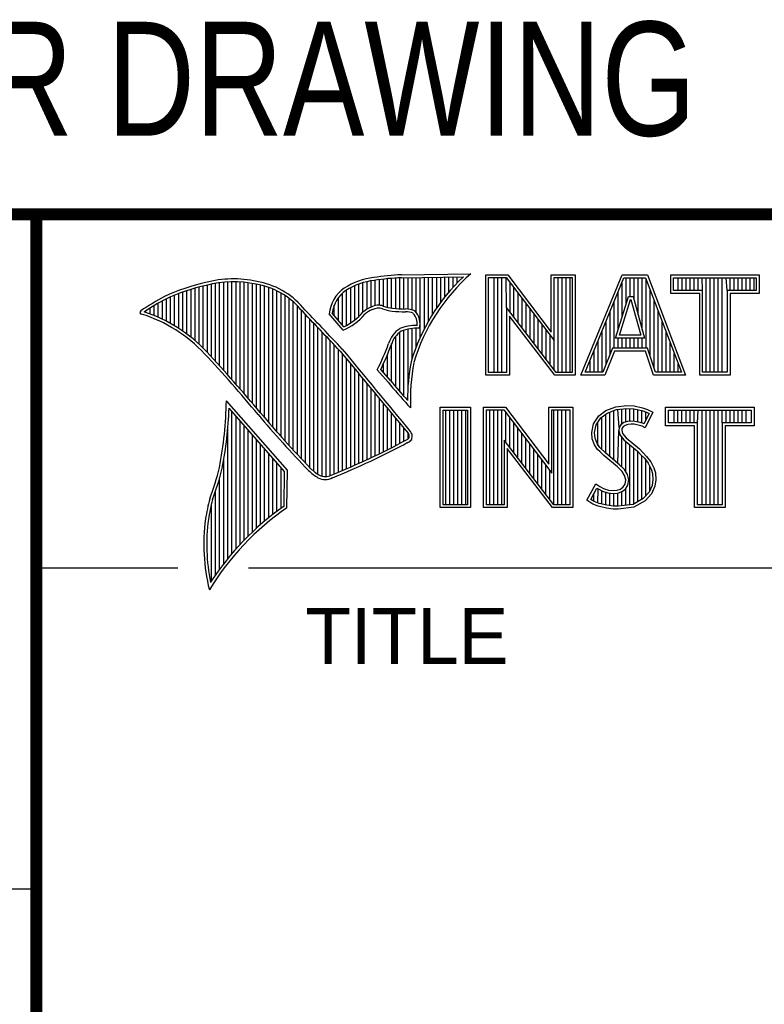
# Model space of a CAD drawing. Header units: inches. Extents: x 0 to 22, y 0 to 17.
# Tile 4 of 11: x 16.3 to 17.6, y 1.6 to 3.3. Entities that reach past the tile are written whole.
import ezdxf

# ---------------------------------------------------------------- set-up
doc = ezdxf.new("R2010")
doc.units = ezdxf.units.IN
doc.header["$LTSCALE"] = 1.21
doc.header["$MEASUREMENT"] = 0
doc.layers.get('0').update_dxf_attribs({"linetype": 'CONTINUOUS'})
doc.styles.get("Standard").update_dxf_attribs({"font": 'txt', "width": 0.8})
doc.styles.add('TEXTSTYLE_2', font='txt')

msp = doc.modelspace()

# ---------------------------------------------------------------- linework, layer by layer
at = {"color": 2, "linetype": 'CONTINUOUS'}
for p, q in [((16.375, 2.96), (21.5, 2.96)), ((16.9838, 2.8589), (17.0997, 2.8607)), ((17.1243, 2.8592), (17.1609, 2.8592)), ((17.1243, 2.6915), (17.1243, 2.8592)), ((17.1609, 2.8592), (17.2334, 2.7636)), ((17.2334, 2.8592), (17.2732, 2.8592)), ((17.2334, 2.7636), (17.2334, 2.8592)), ((17.2732, 2.8592), (17.2732, 2.6915)), ((17.2831, 2.6915), (17.3516, 2.8591)), ((17.3516, 2.8591), (17.3938, 2.8591)), ((17.3938, 2.8591), (17.4574, 2.6915)), ((17.4327, 2.8591), (17.5802, 2.8591)), ((17.4327, 2.8278), (17.4327, 2.8591)), ((17.5802, 2.8591), (17.5802, 2.8278)), ((16.6602, 2.7295), (16.6602, 2.8419)), ((16.667, 2.7221), (16.667, 2.8435)), ((16.6738, 2.7146), (16.6738, 2.8449)), ((16.6806, 2.707), (16.6806, 2.8459)), ((16.6875, 2.6995), (16.6875, 2.8467)), ((16.6943, 2.6918), (16.6943, 2.8472)), ((16.7011, 2.6841), (16.7011, 2.8474)), ((16.708, 2.6764), (16.708, 2.8474)), ((16.7148, 2.6685), (16.7148, 2.847)), ((16.7216, 2.6607), (16.7216, 2.8465)), ((16.7284, 2.6527), (16.7284, 2.8456)), ((16.7353, 2.6447), (16.7353, 2.8445)), ((16.7421, 2.6366), (16.7421, 2.8431)), ((16.7489, 2.6285), (16.7489, 2.8417)), ((16.9128, 2.7896), (16.9128, 2.8436)), ((16.9196, 2.7966), (16.9196, 2.8459)), ((16.9264, 2.8018), (16.9264, 2.8477)), ((16.9332, 2.8053), (16.9332, 2.849)), ((16.9401, 2.8077), (16.9401, 2.8499)), ((16.9469, 2.8082), (16.9469, 2.8509)), ((16.9537, 2.8069), (16.9537, 2.8518)), ((16.9606, 2.8048), (16.9606, 2.8525)), ((16.9674, 2.8034), (16.9674, 2.8531)), ((16.9742, 2.8027), (16.9742, 2.8536)), ((16.981, 2.8023), (16.981, 2.854)), ((16.9839, 2.8541), (17.087, 2.8557)), ((16.9879, 2.802), (16.9879, 2.8542)), ((16.9947, 2.8019), (16.9947, 2.8543)), ((17.0015, 2.8005), (17.0015, 2.8544)), ((17.0083, 2.7963), (17.0083, 2.8545)), ((17.0152, 2.755), (17.0152, 2.8546)), ((17.022, 2.7691), (17.022, 2.8547)), ((17.0288, 2.7817), (17.0288, 2.8548)), ((17.0357, 2.7931), (17.0357, 2.8549)), ((17.0425, 2.8035), (17.0425, 2.855)), ((17.0493, 2.8131), (17.0493, 2.8551)), ((17.0561, 2.822), (17.0561, 2.8552)), ((17.063, 2.8303), (17.063, 2.8553)), ((17.0698, 2.8381), (17.0698, 2.8554)), ((17.0766, 2.8454), (17.0766, 2.8555)), ((17.1291, 2.8543), (17.1585, 2.8543)), ((17.1291, 2.6963), (17.1291, 2.8543)), ((17.1381, 2.6963), (17.1381, 2.8543)), ((17.1447, 2.6963), (17.1447, 2.8543)), ((17.1514, 2.6963), (17.1514, 2.8543)), ((17.1589, 2.8042), (17.1581, 2.8543)), ((17.1585, 2.8543), (17.2383, 2.7492)), ((17.1648, 2.7965), (17.1648, 2.8461)), ((17.2383, 2.8543), (17.2684, 2.8543)), ((17.2383, 2.7492), (17.2383, 2.8543)), ((17.2449, 2.6963), (17.2449, 2.8543)), ((17.2515, 2.6963), (17.2515, 2.8543)), ((17.2582, 2.6963), (17.2582, 2.8543)), ((17.2649, 2.6963), (17.2649, 2.8543)), ((17.2684, 2.8543), (17.2684, 2.6963)), ((17.2903, 2.6964), (17.3548, 2.8542)), ((17.3517, 2.7882), (17.3517, 2.8465)), ((17.3548, 2.8542), (17.3905, 2.8542)), ((17.3583, 2.8098), (17.3583, 2.8542)), ((17.365, 2.8228), (17.365, 2.8542)), ((17.3717, 2.817), (17.3717, 2.8542)), ((17.3784, 2.7925), (17.3784, 2.8542)), ((17.385, 2.7679), (17.385, 2.8542)), ((17.3905, 2.8542), (17.4504, 2.6964)), ((17.3917, 2.7364), (17.3917, 2.851)), ((17.4375, 2.8542), (17.5753, 2.8542)), ((17.4375, 2.8327), (17.4375, 2.8542)), ((17.4451, 2.8327), (17.4451, 2.8542)), ((17.4518, 2.8327), (17.4518, 2.8542)), ((17.4585, 2.8327), (17.4585, 2.8542)), ((17.4652, 2.8327), (17.4652, 2.8542)), ((17.4718, 2.8327), (17.4718, 2.8542)), ((17.4785, 2.8327), (17.4785, 2.8542)), ((17.4859, 2.8327), (17.4852, 2.8542)), ((17.4919, 2.6964), (17.4919, 2.8542)), ((17.4985, 2.6964), (17.4985, 2.8542)), ((17.5052, 2.6964), (17.5052, 2.8542)), ((17.5119, 2.6964), (17.5119, 2.8542)), ((17.5186, 2.6964), (17.5186, 2.8542)), ((17.5269, 2.8327), (17.5252, 2.8542)), ((17.5319, 2.8327), (17.5319, 2.8542)), ((17.5386, 2.8327), (17.5386, 2.8542)), ((17.5453, 2.8327), (17.5453, 2.8542)), ((17.5519, 2.8327), (17.5519, 2.8542)), ((17.5586, 2.8327), (17.5586, 2.8542)), ((17.5653, 2.8327), (17.5653, 2.8542)), ((17.572, 2.8327), (17.572, 2.8542)), ((17.5753, 2.8542), (17.5753, 2.8327)), ((16.6055, 2.7738), (16.6055, 2.8249)), ((16.6124, 2.7696), (16.6124, 2.8276)), ((16.6192, 2.765), (16.6192, 2.8301)), ((16.626, 2.7601), (16.626, 2.8325)), ((16.6329, 2.7549), (16.6329, 2.8347)), ((16.6397, 2.7492), (16.6397, 2.8367)), ((16.6465, 2.7431), (16.6465, 2.8386)), ((16.6533, 2.7366), (16.6533, 2.8403)), ((16.7557, 2.6204), (16.7557, 2.84)), ((16.7626, 2.6125), (16.7626, 2.8378)), ((16.7694, 2.6046), (16.7694, 2.8352)), ((16.7762, 2.5968), (16.7762, 2.8321)), ((16.7831, 2.5891), (16.7831, 2.8284)), ((16.8855, 2.7749), (16.8855, 2.8281)), ((16.8923, 2.7747), (16.8923, 2.8335)), ((16.8991, 2.7788), (16.8991, 2.8375)), ((16.9059, 2.7837), (16.9059, 2.8408)), ((17.1714, 2.7879), (17.1714, 2.8373)), ((17.1781, 2.7792), (17.1781, 2.8285)), ((17.345, 2.7666), (17.345, 2.8302)), ((17.3984, 2.7232), (17.3984, 2.8334)), ((17.481, 2.8278), (17.4327, 2.8278)), ((17.4859, 2.8327), (17.4375, 2.8327)), ((17.481, 2.6915), (17.481, 2.8278)), ((17.4859, 2.6964), (17.4859, 2.8327)), ((17.5753, 2.8327), (17.5269, 2.8327)), ((17.5269, 2.8327), (17.5269, 2.6964)), ((17.5802, 2.8278), (17.5318, 2.8278)), ((17.5318, 2.8278), (17.5318, 2.6915)), ((16.5782, 2.788), (16.5782, 2.8116)), ((16.5851, 2.7849), (16.5851, 2.8154)), ((16.5919, 2.7815), (16.5919, 2.819)), ((16.5987, 2.7778), (16.5987, 2.8221)), ((16.7899, 2.5815), (16.7899, 2.8242)), ((16.7967, 2.5739), (16.7967, 2.8193)), ((16.8035, 2.5665), (16.8035, 2.8136)), ((16.8718, 2.791), (16.8718, 2.8085)), ((16.8786, 2.783), (16.8786, 2.8206)), ((17.1848, 2.7705), (17.1848, 2.8197)), ((17.1915, 2.7618), (17.1915, 2.8109)), ((17.3383, 2.7364), (17.3383, 2.8138)), ((17.3409, 2.7533), (17.3624, 2.8228)), ((17.3475, 2.7581), (17.3659, 2.8179)), ((17.3624, 2.8228), (17.3701, 2.8228)), ((17.3659, 2.8179), (17.3664, 2.8179)), ((17.3664, 2.8179), (17.3827, 2.7581)), ((17.3701, 2.8228), (17.389, 2.7533)), ((17.4051, 2.7034), (17.4051, 2.8158)), ((16.5578, 2.796), (16.5578, 2.7989)), ((16.5646, 2.7936), (16.5646, 2.8033)), ((16.5714, 2.7909), (16.5714, 2.8075)), ((16.8104, 2.5591), (16.8104, 2.807)), ((16.8172, 2.5519), (16.8172, 2.7996)), ((16.824, 2.5447), (16.824, 2.7924)), ((16.8864, 2.7664), (16.8632, 2.7937)), ((16.8877, 2.7723), (16.8682, 2.7952)), ((17.2418, 2.6963), (17.1589, 2.8042)), ((17.1589, 2.8042), (17.1589, 2.6963)), ((17.1981, 2.7531), (17.1981, 2.8021)), ((17.2048, 2.7445), (17.2048, 2.7933)), ((17.3316, 2.7267), (17.3316, 2.7975)), ((17.4118, 2.6964), (17.4118, 2.7982)), ((16.8308, 2.5375), (16.8308, 2.7853)), ((16.8377, 2.5314), (16.8377, 2.7781)), ((17.2395, 2.6915), (17.1637, 2.7899)), ((17.1637, 2.7899), (17.1637, 2.6915)), ((17.2115, 2.7358), (17.2115, 2.7845)), ((17.2182, 2.7271), (17.2182, 2.7757)), ((17.325, 2.7101), (17.325, 2.7812)), ((17.4184, 2.6964), (17.4184, 2.7806)), ((16.8445, 2.5262), (16.8445, 2.7709)), ((16.8513, 2.523), (16.8513, 2.7637)), ((16.981, 2.664), (16.981, 2.7634)), ((16.9879, 2.6563), (16.9879, 2.7665)), ((16.9947, 2.6748), (16.9947, 2.7683)), ((17.0015, 2.7195), (17.0015, 2.7694)), ((17.0083, 2.7388), (17.0083, 2.7698)), ((17.2248, 2.7184), (17.2248, 2.7669)), ((17.3183, 2.6964), (17.3183, 2.7648)), ((17.4251, 2.6964), (17.4251, 2.763)), ((16.8581, 2.5224), (16.8581, 2.7565)), ((16.865, 2.5241), (16.865, 2.7493)), ((16.9674, 2.6802), (16.9674, 2.7444)), ((16.9742, 2.672), (16.9742, 2.7568)), ((17.2315, 2.7098), (17.2315, 2.7581)), ((17.2382, 2.7011), (17.2383, 2.7492)), ((17.3116, 2.6964), (17.3116, 2.7485)), ((17.389, 2.7533), (17.3409, 2.7533)), ((17.345, 2.7364), (17.345, 2.7533)), ((17.3827, 2.7581), (17.3475, 2.7581)), ((17.3517, 2.7364), (17.3517, 2.7533)), ((17.3583, 2.7364), (17.3583, 2.7533)), ((17.365, 2.7364), (17.365, 2.7533)), ((17.3717, 2.7364), (17.3717, 2.7533)), ((17.3784, 2.7364), (17.3784, 2.7533)), ((17.385, 2.7364), (17.385, 2.7533)), ((17.4318, 2.6964), (17.4318, 2.7455)), ((16.8718, 2.527), (16.8718, 2.7421)), ((16.8786, 2.5298), (16.8786, 2.7348)), ((16.8855, 2.5327), (16.8855, 2.727)), ((16.9606, 2.6882), (16.9606, 2.7266)), ((17.3049, 2.6964), (17.3049, 2.7322)), ((17.3356, 2.7364), (17.3195, 2.6964)), ((17.3388, 2.7316), (17.3228, 2.6915)), ((17.394, 2.7364), (17.3356, 2.7364)), ((17.3905, 2.7316), (17.3388, 2.7316)), ((17.4039, 2.6915), (17.3905, 2.7316)), ((17.4074, 2.6964), (17.394, 2.7364)), ((17.4385, 2.6964), (17.4385, 2.7279)), ((16.8923, 2.5356), (16.8923, 2.7187)), ((16.8991, 2.5385), (16.8991, 2.7104)), ((16.9537, 2.696), (16.9537, 2.7109)), ((17.2983, 2.6964), (17.2983, 2.7158)), ((17.4451, 2.6964), (17.4451, 2.7103)), ((16.9059, 2.5415), (16.9059, 2.7022)), ((16.9128, 2.5446), (16.9128, 2.6939)), ((16.9616, 2.6797), (16.9434, 2.7005)), ((16.9653, 2.6828), (16.9492, 2.7013)), ((17.1589, 2.6963), (17.1291, 2.6963)), ((17.2684, 2.6963), (17.2418, 2.6963)), ((17.3195, 2.6964), (17.2903, 2.6964)), ((17.4504, 2.6964), (17.4074, 2.6964)), ((17.5269, 2.6964), (17.4859, 2.6964)), ((16.9196, 2.5477), (16.9196, 2.6856)), ((16.9264, 2.5508), (16.9264, 2.6774)), ((17.1637, 2.6915), (17.1243, 2.6915)), ((17.2732, 2.6915), (17.2395, 2.6915)), ((17.3228, 2.6915), (17.2831, 2.6915)), ((17.4574, 2.6915), (17.4039, 2.6915)), ((17.5318, 2.6915), (17.481, 2.6915)), ((16.9332, 2.554), (16.9332, 2.6691)), ((16.9401, 2.5573), (16.9401, 2.6608)), ((16.7939, 2.533), (16.6919, 2.6489)), ((16.9469, 2.5606), (16.9469, 2.6526)), ((16.9537, 2.5639), (16.9537, 2.6443)), ((16.789, 2.5312), (16.6964, 2.6365)), ((16.7011, 2.3939), (16.7011, 2.6311)), ((16.9606, 2.5673), (16.9606, 2.6361)), ((16.9674, 2.5708), (16.9674, 2.6278)), ((16.999, 2.637), (16.9946, 2.6418)), ((17.0482, 2.6383), (17.0988, 2.6383)), ((17.0482, 2.4708), (17.0482, 2.6383)), ((17.0531, 2.6334), (17.0939, 2.6334)), ((17.0531, 2.4756), (17.0531, 2.6334)), ((17.0577, 2.4756), (17.0577, 2.6334)), ((17.0644, 2.4756), (17.0644, 2.6334)), ((17.071, 2.4756), (17.071, 2.6334)), ((17.0777, 2.4756), (17.0777, 2.6334)), ((17.0844, 2.4756), (17.0844, 2.6334)), ((17.0911, 2.4756), (17.0911, 2.6334)), ((17.0939, 2.6334), (17.0939, 2.4756)), ((17.0988, 2.6383), (17.0988, 2.4708)), ((17.1205, 2.6385), (17.1571, 2.6385)), ((17.1205, 2.4708), (17.1205, 2.6385)), ((17.1253, 2.6336), (17.1547, 2.6336)), ((17.1253, 2.4756), (17.1253, 2.6336)), ((17.1311, 2.4756), (17.1311, 2.6336)), ((17.1378, 2.4756), (17.1378, 2.6336)), ((17.1445, 2.4756), (17.1445, 2.6336)), ((17.1511, 2.4756), (17.1511, 2.6336)), ((17.1547, 2.6336), (17.2345, 2.5284)), ((17.1571, 2.6385), (17.2296, 2.5429)), ((17.1578, 2.5799), (17.1578, 2.6295)), ((17.2296, 2.6385), (17.2694, 2.6385)), ((17.2296, 2.5429), (17.2296, 2.6385)), ((17.2345, 2.6336), (17.2646, 2.6336)), ((17.2345, 2.5284), (17.2345, 2.6336)), ((17.2379, 2.4756), (17.2379, 2.6336)), ((17.2446, 2.4756), (17.2446, 2.6336)), ((17.2513, 2.4756), (17.2513, 2.6336)), ((17.2579, 2.4756), (17.2579, 2.6336)), ((17.2646, 2.6336), (17.2646, 2.4756)), ((17.2694, 2.6385), (17.2694, 2.4708)), ((17.3127, 2.6238), (17.3245, 2.6324)), ((17.3162, 2.6204), (17.3269, 2.6281)), ((17.3245, 2.6324), (17.3412, 2.639)), ((17.3269, 2.6281), (17.3424, 2.6343)), ((17.3314, 2.5555), (17.3314, 2.6299)), ((17.338, 2.5499), (17.338, 2.6326)), ((17.3412, 2.639), (17.3596, 2.641)), ((17.3424, 2.6343), (17.3597, 2.6362)), ((17.3466, 2.6041), (17.3447, 2.6345)), ((17.3514, 2.6103), (17.3514, 2.6353)), ((17.3581, 2.6135), (17.3581, 2.636)), ((17.3596, 2.641), (17.372, 2.6402)), ((17.3597, 2.6362), (17.3713, 2.6354)), ((17.3647, 2.6146), (17.3647, 2.6358)), ((17.3713, 2.6354), (17.3843, 2.6326)), ((17.3714, 2.6146), (17.3714, 2.6353)), ((17.372, 2.6402), (17.3856, 2.6373)), ((17.3781, 2.6134), (17.3781, 2.6339)), ((17.3843, 2.6326), (17.3921, 2.6299)), ((17.3848, 2.6117), (17.3848, 2.6324)), ((17.3856, 2.6373), (17.3939, 2.6344)), ((17.3966, 2.6278), (17.3879, 2.6106)), ((17.4031, 2.6301), (17.3899, 2.6036)), ((17.3914, 2.6176), (17.3914, 2.6301)), ((17.3921, 2.6299), (17.3966, 2.6278)), ((17.3939, 2.6344), (17.4031, 2.6301)), ((17.4242, 2.6383), (17.5717, 2.6383)), ((17.4242, 2.607), (17.4242, 2.6383)), ((17.429, 2.6334), (17.5669, 2.6334)), ((17.429, 2.6119), (17.429, 2.6334)), ((17.4382, 2.6119), (17.4382, 2.6334)), ((17.4448, 2.6119), (17.4448, 2.6334)), ((17.4515, 2.6119), (17.4515, 2.6334)), ((17.4582, 2.6119), (17.4582, 2.6334)), ((17.4649, 2.6119), (17.4649, 2.6334)), ((17.4716, 2.6119), (17.4716, 2.6334)), ((17.4774, 2.6119), (17.4782, 2.6334)), ((17.4849, 2.4756), (17.4849, 2.6334)), ((17.4916, 2.4756), (17.4916, 2.6334)), ((17.4983, 2.4756), (17.4983, 2.6334)), ((17.5049, 2.4756), (17.5049, 2.6334)), ((17.5116, 2.4756), (17.5116, 2.6334)), ((17.5185, 2.6119), (17.5183, 2.6334)), ((17.525, 2.6119), (17.525, 2.6334)), ((17.5316, 2.6119), (17.5316, 2.6334)), ((17.5383, 2.6119), (17.5383, 2.6334)), ((17.545, 2.6119), (17.545, 2.6334)), ((17.5517, 2.6119), (17.5517, 2.6334)), ((17.5583, 2.6119), (17.5583, 2.6334)), ((17.5669, 2.6334), (17.5669, 2.6119)), ((17.5717, 2.6383), (17.5717, 2.607)), ((16.708, 2.4018), (16.708, 2.6233)), ((16.7148, 2.4093), (16.7148, 2.6156)), ((16.9742, 2.5743), (16.9742, 2.6195)), ((16.981, 2.5778), (16.981, 2.6113)), ((17.1645, 2.5712), (17.1645, 2.6207)), ((17.1712, 2.5625), (17.1712, 2.6119)), ((17.3037, 2.6105), (17.3127, 2.6238)), ((17.3083, 2.6086), (17.3162, 2.6204)), ((17.3113, 2.5744), (17.3113, 2.6131)), ((17.318, 2.5677), (17.318, 2.6217)), ((17.3247, 2.561), (17.3247, 2.6265)), ((17.3543, 2.6124), (17.3497, 2.609)), ((17.3604, 2.6142), (17.3543, 2.6124)), ((17.3664, 2.6148), (17.3604, 2.6142)), ((17.3726, 2.6145), (17.3664, 2.6148)), ((17.3819, 2.6126), (17.3726, 2.6145)), ((17.3873, 2.6109), (17.3819, 2.6126)), ((17.4774, 2.6119), (17.429, 2.6119)), ((17.4774, 2.4756), (17.4774, 2.6119)), ((17.5669, 2.6119), (17.5185, 2.6119)), ((17.5185, 2.6119), (17.5185, 2.4756)), ((16.6943, 2.3857), (16.6943, 2.603)), ((16.7216, 2.4165), (16.7216, 2.6078)), ((16.7284, 2.4233), (16.7284, 2.6001)), ((16.9879, 2.5814), (16.9879, 2.603)), ((16.9947, 2.5853), (16.9947, 2.5948)), ((17.1778, 2.5539), (17.1778, 2.6031)), ((17.3009, 2.5961), (17.3037, 2.6105)), ((17.302, 2.5852), (17.3009, 2.5961)), ((17.3058, 2.5959), (17.3083, 2.6086)), ((17.3068, 2.5863), (17.3058, 2.5959)), ((17.3447, 2.5443), (17.3461, 2.5993)), ((17.3466, 2.6041), (17.3461, 2.5993)), ((17.3461, 2.5993), (17.3477, 2.5922)), ((17.3497, 2.609), (17.3466, 2.6041)), ((17.3513, 2.6025), (17.351, 2.5996)), ((17.351, 2.5996), (17.3521, 2.5944)), ((17.3533, 2.6056), (17.3513, 2.6025)), ((17.3565, 2.6079), (17.3533, 2.6056)), ((17.3614, 2.6094), (17.3565, 2.6079)), ((17.3665, 2.6099), (17.3614, 2.6094)), ((17.372, 2.6097), (17.3665, 2.6099)), ((17.3807, 2.6079), (17.372, 2.6097)), ((17.3853, 2.6065), (17.3807, 2.6079)), ((17.3899, 2.6036), (17.3853, 2.6065)), ((17.3879, 2.6106), (17.3873, 2.6109)), ((17.4726, 2.607), (17.4242, 2.607)), ((17.4726, 2.4708), (17.4726, 2.607)), ((17.5717, 2.607), (17.5233, 2.607)), ((17.5233, 2.607), (17.5233, 2.4708)), ((16.7353, 2.4299), (16.7353, 2.5923)), ((16.7421, 2.4363), (16.7421, 2.5846)), ((17.238, 2.4756), (17.1551, 2.5834)), ((17.1551, 2.5834), (17.1551, 2.4756)), ((17.1845, 2.5452), (17.1845, 2.5943)), ((17.1912, 2.5365), (17.1912, 2.5855)), ((17.3058, 2.5754), (17.302, 2.5852)), ((17.3101, 2.5777), (17.3068, 2.5863)), ((17.3477, 2.5922), (17.3547, 2.5835)), ((17.3514, 2.5381), (17.3514, 2.5876)), ((17.3521, 2.5944), (17.3582, 2.5869)), ((17.3547, 2.5835), (17.3771, 2.5649)), ((17.3581, 2.5298), (17.3581, 2.5807)), ((17.3582, 2.5869), (17.3804, 2.5685)), ((16.7489, 2.4424), (16.7489, 2.5768)), ((16.7557, 2.4482), (16.7557, 2.569)), ((17.2356, 2.4708), (17.1599, 2.5692)), ((17.1599, 2.5692), (17.1599, 2.4708)), ((17.1979, 2.5278), (17.1979, 2.5767)), ((17.2045, 2.5192), (17.2045, 2.5679)), ((17.3109, 2.5679), (17.3058, 2.5754)), ((17.3147, 2.571), (17.3101, 2.5777)), ((17.3153, 2.5636), (17.3109, 2.5679)), ((17.3243, 2.5614), (17.3147, 2.571)), ((17.321, 2.5578), (17.3153, 2.5636)), ((17.3647, 2.4755), (17.3647, 2.5752)), ((17.3714, 2.4763), (17.3714, 2.5696)), ((17.3771, 2.5649), (17.383, 2.559)), ((17.3781, 2.4808), (17.3781, 2.5639)), ((17.3804, 2.5685), (17.3864, 2.5624)), ((17.3864, 2.5624), (17.3925, 2.5561)), ((16.6875, 2.377), (16.6875, 2.5502)), ((16.7626, 2.4538), (16.7626, 2.5613)), ((16.7694, 2.4592), (16.7694, 2.5535)), ((16.7762, 2.4644), (16.7762, 2.5458)), ((17.2112, 2.5105), (17.2112, 2.5591)), ((17.2179, 2.5018), (17.2179, 2.5503)), ((17.3441, 2.5385), (17.321, 2.5578)), ((17.3474, 2.5421), (17.3243, 2.5614)), ((17.383, 2.559), (17.3888, 2.5529)), ((17.3848, 2.4834), (17.3848, 2.5571)), ((17.3888, 2.5529), (17.3953, 2.5446)), ((17.3914, 2.4908), (17.3914, 2.5495)), ((17.3925, 2.5561), (17.3994, 2.5472)), ((17.3994, 2.5472), (17.4046, 2.5368)), ((16.7831, 2.4694), (16.7831, 2.538)), ((16.788, 2.4729), (16.789, 2.5312)), ((16.7927, 2.4704), (16.7939, 2.533)), ((17.2246, 2.4931), (17.2246, 2.5415)), ((17.2312, 2.4844), (17.2312, 2.5327)), ((17.3516, 2.5311), (17.3441, 2.5385)), ((17.3554, 2.5341), (17.3474, 2.5421)), ((17.3559, 2.5241), (17.3516, 2.5311)), ((17.3604, 2.5261), (17.3554, 2.5341)), ((17.3953, 2.5446), (17.4001, 2.535)), ((17.3981, 2.4982), (17.3981, 2.5389)), ((17.4001, 2.535), (17.4024, 2.5275)), ((17.4046, 2.5368), (17.4072, 2.5285)), ((16.6806, 2.368), (16.6806, 2.52)), ((17.3579, 2.5169), (17.3559, 2.5241)), ((17.3565, 2.5097), (17.3579, 2.5169)), ((17.3629, 2.5171), (17.3604, 2.5261)), ((17.3611, 2.5079), (17.3629, 2.5171)), ((17.4031, 2.5174), (17.4016, 2.5077)), ((17.4024, 2.5275), (17.4031, 2.5174)), ((17.408, 2.5172), (17.4063, 2.5063)), ((17.4072, 2.5285), (17.408, 2.5172)), ((16.6738, 2.3584), (16.6738, 2.4982)), ((17.2931, 2.483), (17.3081, 2.5106)), ((17.2995, 2.4845), (17.3097, 2.5034)), ((17.3081, 2.5106), (17.3144, 2.506)), ((17.3097, 2.5034), (17.3119, 2.5018)), ((17.3113, 2.478), (17.3119, 2.5018)), ((17.3119, 2.5018), (17.3189, 2.4983)), ((17.3144, 2.506), (17.3207, 2.5028)), ((17.318, 2.4765), (17.318, 2.4986)), ((17.3189, 2.4983), (17.328, 2.4952)), ((17.3207, 2.5028), (17.3291, 2.5)), ((17.3247, 2.475), (17.3247, 2.4963)), ((17.3291, 2.5), (17.3366, 2.4991)), ((17.3366, 2.4991), (17.3435, 2.4997)), ((17.3435, 2.4997), (17.3487, 2.5017)), ((17.3446, 2.4949), (17.351, 2.4974)), ((17.3487, 2.5017), (17.3536, 2.5051)), ((17.351, 2.4974), (17.3572, 2.5017)), ((17.3514, 2.4737), (17.3514, 2.4975)), ((17.3536, 2.5051), (17.3565, 2.5097)), ((17.3572, 2.5017), (17.3611, 2.5079)), ((17.3581, 2.4746), (17.3581, 2.5024)), ((17.3967, 2.4966), (17.3868, 2.4857)), ((17.4016, 2.5077), (17.3967, 2.4966)), ((17.4063, 2.5063), (17.4008, 2.4939)), ((17.3026, 2.4766), (17.2931, 2.483)), ((17.3049, 2.4809), (17.2995, 2.4845)), ((17.3047, 2.481), (17.3047, 2.4941)), ((17.3132, 2.4775), (17.3049, 2.4809)), ((17.328, 2.4952), (17.3365, 2.4942)), ((17.3314, 2.474), (17.3314, 2.4948)), ((17.3365, 2.4942), (17.3446, 2.4949)), ((17.338, 2.473), (17.338, 2.494)), ((17.3447, 2.4728), (17.3447, 2.4949)), ((17.3868, 2.4857), (17.3699, 2.4761)), ((17.3899, 2.4818), (17.3714, 2.4714)), ((17.4008, 2.4939), (17.3899, 2.4818)), ((16.667, 2.3482), (16.667, 2.477)), ((17.0988, 2.4708), (17.0482, 2.4708)), ((17.0939, 2.4756), (17.0531, 2.4756)), ((17.1599, 2.4708), (17.1205, 2.4708)), ((17.1551, 2.4756), (17.1253, 2.4756)), ((17.2694, 2.4708), (17.2356, 2.4708)), ((17.2646, 2.4756), (17.238, 2.4756)), ((17.3118, 2.4729), (17.3026, 2.4766)), ((17.3254, 2.47), (17.3118, 2.4729)), ((17.3262, 2.4748), (17.3132, 2.4775)), ((17.3369, 2.4683), (17.3254, 2.47)), ((17.3373, 2.4731), (17.3262, 2.4748)), ((17.3452, 2.468), (17.3369, 2.4683)), ((17.345, 2.4729), (17.3373, 2.4731)), ((17.3699, 2.4761), (17.345, 2.4729)), ((17.3714, 2.4714), (17.3452, 2.468)), ((17.5233, 2.4708), (17.4726, 2.4708)), ((17.5185, 2.4756), (17.4774, 2.4756)), ((16.375, 2.37), (16.6109, 2.37)), ((16.7288, 2.37), (21.5, 2.37)), ((13.61, 1.835), (16.375, 1.835))]:
    msp.add_line(p, q, dxfattribs=at)
at = {"color": 7, "linetype": 'CONTINUOUS', "const_width": 0.02}
for points in [[(13.6, 2.9595), (21.5, 2.96)], [(16.375, 2.96), (16.375, 0.5)]]:
    msp.add_lwpolyline(points, dxfattribs=at)
at = {"color": 2, "linetype": 'CONTINUOUS'}
for centre, radius, start, end in [((17.0005, 2.4511), 0.4082, 92.3475, 98.8367), ((17.308, 2.6221), 0.3168, 131.1193, 163.4132), ((16.7315, 2.5144), 0.3399, 102.6162, 114.8514), ((16.7315, 2.5144), 0.3351, 102.5989, 114.8296), ((16.7034, 2.6747), 0.1775, 77.2819, 105.0682), ((16.7034, 2.6747), 0.1727, 77.2314, 105.1003), ((16.7222, 2.7226), 0.1221, 40.1653, 80.8429), ((16.7222, 2.7226), 0.1269, 40.2333, 80.7735), ((16.9502, 2.7423), 0.1128, 96.3009, 123.1685), ((16.9502, 2.7423), 0.108, 96.2443, 123.1259), ((17.0005, 2.4511), 0.4034, 92.3569, 98.8525), ((17.308, 2.6221), 0.3216, 133.4014, 163.4571), ((16.923, 2.7875), 0.0602, 125.032, 174.0466), ((16.923, 2.7875), 0.0554, 125.1142, 171.9572), ((16.7759, 2.4698), 0.3996, 117.9347, 124.5691), ((16.7759, 2.4698), 0.3948, 117.954, 124.0374), ((16.5507, 2.7963), 0.00298, 121.3543, 265.8048), ((16.4773, 2.5601), 0.2445, 43.1672, 72.5708), ((16.4772, 2.5601), 0.2493, 43.1664, 71.8497), ((9.1994, -4.4938), 10.5463, 43.2461, 43.76704), ((9.199, -4.4944), 10.5518, 43.24607, 43.76701), ((16.8429, 2.8642), 0.107, 293.9928, 318.4439), ((16.8429, 2.8642), 0.1022, 295.9966, 318.5916), ((16.9517, 2.7612), 0.0478, 112.9196, 132.2699), ((16.9517, 2.7612), 0.043, 112.6662, 131.9321), ((16.9455, 2.7813), 0.0269, 72.6128, 117.3853), ((16.9455, 2.7813), 0.0221, 72.9381, 117.8635), ((16.977, 2.8697), 0.0718, 249.5515, 263.1636), ((16.977, 2.8697), 0.067, 249.4455, 263.1373), ((16.9944, 3.0501), 0.253, 264.1107, 269.1006), ((16.9944, 3.0501), 0.2482, 264.1189, 269.068), ((16.9917, 2.7681), 0.0339, 64.4685, 92.2537), ((16.9917, 2.7681), 0.0291, 66.3231, 92.5053), ((16.9825, 2.7769), 0.0275, 355.2987, 40.4494), ((16.9825, 2.7769), 0.0323, 347.1178, 42.4037), ((17.0047, 2.732), 0.0441, 122.6948, 163.4996), ((17.0047, 2.732), 0.0393, 123.3496, 163.7165), ((17.0094, 2.698), 0.0767, 89.6565, 111.8738), ((17.0094, 2.698), 0.0719, 86.3769, 111.5054), ((16.5488, 2.8964), 0.4406, 333.6063, 339.8409), ((16.5488, 2.8963), 0.4454, 334.022, 339.8635), ((14.6645, 0.8858), 2.7122, 39.9143, 42.7655), ((14.6639, 0.8852), 2.7178, 39.9159, 42.7668), ((117.205, 85.4976), 130.0576, 219.522219, 219.6006), ((117.1292, 85.4341), 129.954, 219.521832, 219.600442), ((17.3248, 2.6518), 0.3309, 169.2392, 180.3763), ((17.3248, 2.6518), 0.3261, 169.2807, 182.6075), ((17.5234, 3.1364), 0.724, 219.1087, 223.0885), ((17.5234, 3.1364), 0.7192, 219.1032, 222.5932), ((16.0461, 2.6599), 0.6459, 349.0852, 359.0204), ((16.0461, 2.6599), 0.6507, 349.0758, 357.94), ((18.1343, 3.7937), 1.8102, 220.042, 224.0069), ((18.1342, 3.7937), 1.815, 220.0434, 224.0127), ((16.9709, 2.5786), 0.0336, 24.6866, 34.3242), ((16.3916, 3.7016), 1.269, 291.9871, 298.2491), ((16.3917, 3.7016), 1.2737, 291.9984, 298.2504), ((16.98, 2.6057), 0.0252, 299.2501, 311.2614), ((16.98, 2.6057), 0.03, 299.1847, 314.8198), ((16.9709, 2.5786), 0.0288, 26.3697, 33.9), ((16.9687, 2.5899), 0.028, 353.6797, 3.043), ((16.9687, 2.5899), 0.0328, 350.4758, 4.7759), ((16.2632, 2.6388), 0.4292, 339.0712, 346.3669), ((16.2632, 2.6388), 0.434, 339.1085, 346.381), ((16.9079, 2.6176), 0.116, 227.0911, 236.9191), ((16.9079, 2.6176), 0.1112, 227.1627, 236.7917), ((16.8565, 2.5437), 0.0261, 242.8484, 298.0511), ((16.8565, 2.5437), 0.0213, 243.4913, 298.7009), ((17.0658, 2.3848), 0.4141, 165.9359, 170.6858), ((17.0658, 2.3848), 0.4093, 165.9761, 170.6762), ((17.0508, 2.0969), 0.454, 124.6428, 148.5563), ((17.0508, 2.0969), 0.4588, 124.9509, 147.098), ((16.9723, 2.4095), 0.318, 172.3562, 193.7958), ((16.9723, 2.4095), 0.3132, 172.3688, 191.6866)]:
    msp.add_arc(centre, radius, start, end, dxfattribs=at)

# ---------------------------------------------------------------- texts
at = {"color": 7, "linetype": 'CONTINUOUS', "insert": (16.3742, 3.2811), "char_height": 0.19, "width": 2.432, "attachment_point": 2, "line_spacing_factor": 0.9}
msp.add_mtext('CUSTOMER DRAWING', dxfattribs=at)
at = {"color": 2, "linetype": 'CONTINUOUS', "insert": (16.8235, 2.303), "char_height": 0.093, "width": 0.465, "attachment_point": 1, "line_spacing_factor": 0.9, "style": 'TEXTSTYLE_2'}
msp.add_mtext('TITLE', dxfattribs=at)

doc.saveas('drawing.dxf')
